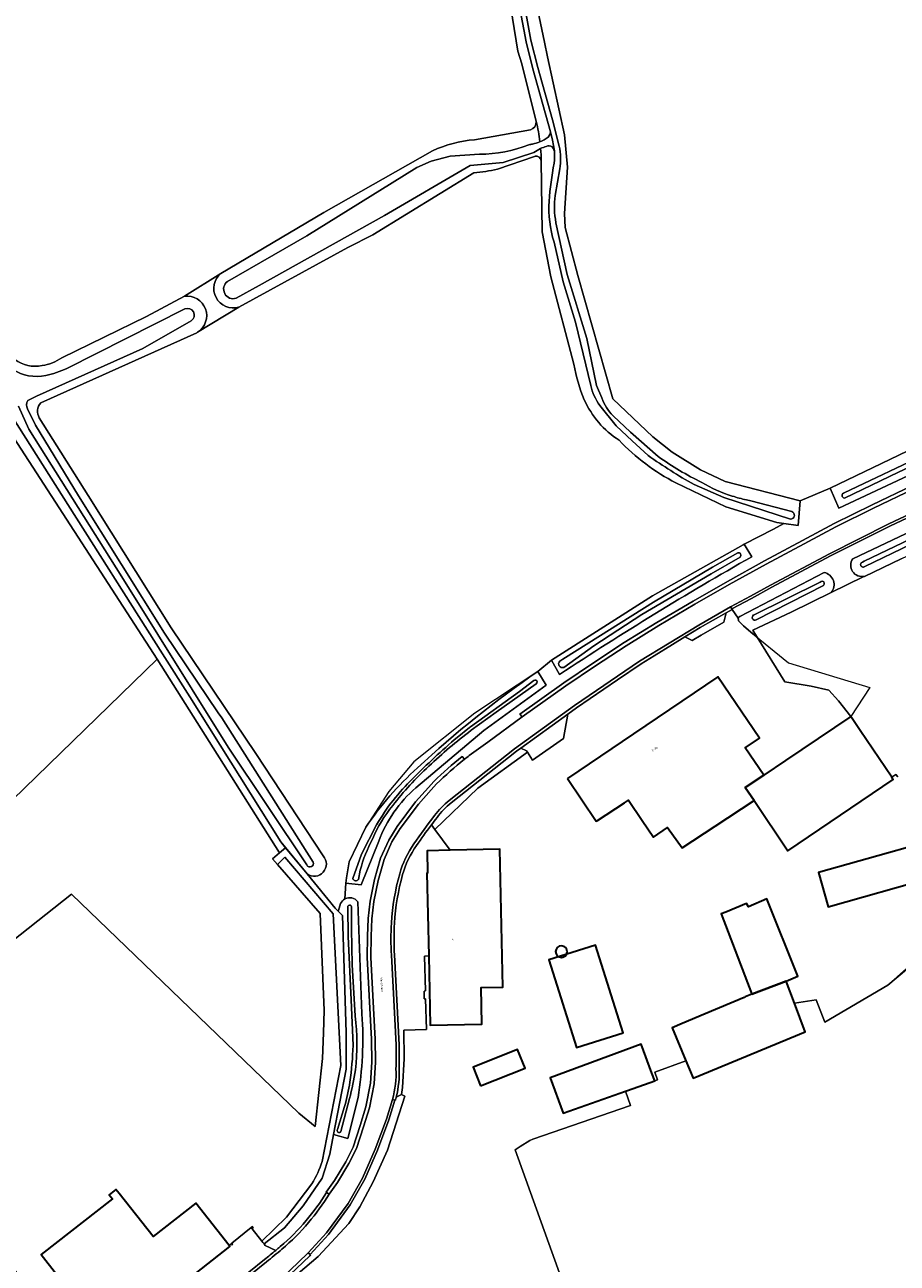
# Model space of a CAD drawing. Header units: metres. Extents: x 201541 to 204988, y 387833 to 394342.
# Tile 115 of 214: x 203410 to 203552, y 391023 to 391225. Entities that reach past the tile are written whole.
import ezdxf
from ezdxf.enums import TextEntityAlignment as Align

# ---------------------------------------------------------------- set-up
doc = ezdxf.new("R2010")
doc.units = ezdxf.units.M
doc.layers.get('Defpoints').update_dxf_attribs({"lineweight": 25})
for name, color, linetype, lineweight in [('B-WE-GR-BEPLANTING_CULTUUR_HEESTERS-GV', 90, 'Continuous', 18), ('B-WE-GR-BOUWLAND-GV', 80, 'Continuous', 13), ('B-WE-GR-GRAS-GV', 60, 'Continuous', 13), ('B-WE-IE-TERREINAFSCHEIDING_KUNSTMATIG_HEKWERK-G', 20, 'IE-TERREINAFSCHEIDING-KUNSTMATIG', 18), ('B-WE-IE-TERREINAFSCHEIDING_KUNSTMATIG_MUUR-G', 90, 'IE-TERREINAFSCHEIDING-KUNSTMATIG-DICHT', 18), ('B-WE-IE-TERREINAFSCHEIDING_KUNSTMATIG_MUUR-GV', 90, 'Continuous', 18), ('B-WE-OG-BEBOUWING-GV', 7, 'Continuous', 35), ('B-WE-OG-BEBOUWING-T18', 10, 'Continuous', 18), ('B-WE-OG-BEBOUWING_LOODS-GV', 7, 'Continuous', 35), ('B-WE-OG-BEBOUWING_SILO-GV', 7, 'Continuous', 35), ('B-WE-OG-TERREIN_ERF-GV', 7, 'Continuous', 18), ('B-WE-OG-WATER-GV', 130, 'Continuous', 18), ('B-WE-OG-WATER_SLOOT-GV', 120, 'Continuous', 18), ('B-WE-OG-WEG-GV', 7, 'Continuous', 18), ('B-WE-VH-ONVERHARD-GV', 252, 'Continuous', 18), ('B-WE-VH-VERHARDING_BETONSTRAATSTEEN-GV', 252, 'Continuous', 18), ('B-WE-VH-VERHARDING_GESLOTEN-GV', 252, 'Continuous', 18), ('B-WE-VH-VERHARDING_GRASBETONSTEEN-GV', 70, 'Continuous', 18), ('B-WE-VH-VERHARDING_OPEN-GV', 252, 'Continuous', 18), ('B-WE-VH-VERHARDING_PUIN-GV', 252, 'Continuous', 18)]:
    doc.layers.add(name, color=color, linetype=linetype, lineweight=lineweight)
doc.styles.add('NLCS-ISO-M200-T18', font='NLCS-ISO.ttf', dxfattribs={"height": 0.36})
doc.linetypes.add('IE-TERREINAFSCHEIDING-KUNSTMATIG', pattern='A,4,[82,NLCS.SHX,S=0.75,R=90,X=0,Y=0],4,-2', length=10)
doc.linetypes.add('IE-TERREINAFSCHEIDING-KUNSTMATIG-DICHT', pattern='A,8,-1,[82,NLCS.SHX,S=0.75,R=90,X=0,Y=0],-1', length=10)

msp = doc.modelspace()

# ---------------------------------------------------------------- linework, layer by layer
at = {"layer": 'B-WE-GR-BEPLANTING_CULTUUR_HEESTERS-GV'}
for points in [[(203460.798, 391080.178), (203460.322, 391080.71), (203455.726, 391086.281), (203452.198, 391090.556), (203451.211, 391089.734), (203450.074, 391088.733), (203450.851, 391087.838), (203452.061, 391089.01), (203459.997, 391079.744), (203461.22, 391054.967), (203458.175, 391039.299)], [(203456.496, 391035.639), (203452.323, 391030.184), (203448.317, 391026.249), (203448.48, 391026.039), (203448.667, 391025.799), (203452.007, 391028.401), (203455.088, 391032.03), (203458.151, 391036.55), (203459.406, 391040.473), (203460.021, 391043.672), (203462.079, 391054.366), (203462.079, 391060.361), (203461.498, 391079.511), (203460.798, 391080.178)]]:
    msp.add_lwpolyline(points, dxfattribs=at)
msp.add_lwpolyline([(203458.175, 391039.299, -0.058678), (203456.496, 391035.639)], format="xyb", dxfattribs=at)
at = {"layer": 'B-WE-GR-BOUWLAND-GV'}
for points in [[(203493.192, 391209.308), (203490.849, 391218.757), (203490.168, 391220.819), (203486.668, 391242.421), (203502.318, 391253.279), (203501.14, 391256.349), (203499.53, 391258.638), (203494.189, 391260.259), (203487.635, 391260.707), (203480.565, 391261.118), (203471.958, 391260.921), (203459.214, 391259.999), (203453.381, 391259.577), (203434.727, 391259.333), (203430.922, 391259.358), (203409.591, 391264.679), (203394.926, 391269.152), (203386.633, 391271.632), (203384.377, 391271.955)], [(203483.079, 391206.325), (203492.22, 391207.955)], [(203415.593, 391170.674), (203429.424, 391177.412), (203435.636, 391180.735), (203441.607, 391184.476), (203458.464, 391194.424), (203476.227, 391204.519)], [(203492.994, 391203.645), (203492.876, 391203.604), (203486.825, 391201.494)], [(203499.351, 391169.607), (203495.585, 391183.898), (203494.138, 391191.252), (203494.009, 391202.879)], [(203482.992, 391200.921), (203466.476, 391190.781), (203462.374, 391188.696), (203444.569, 391178.976), (203437.814, 391174.847), (203437.684, 391174.768), (203412.19, 391163.32)], [(203334.735, 391027.667), (203338.495, 391031.321), (203431.172, 391121.394), (203400.277, 391169.057), (203388.846, 391185.099), (203380.795, 391196.068), (203379.196, 391194.903), (203355.4, 391173.853), (203306.661, 391131.015)], [(203411.913, 391160.859), (203419.908, 391148.165), (203433.485, 391126.525), (203447.327, 391105.99), (203458.334, 391089.235)], [(203493.448, 391119.386), (203495.695, 391121.229), (203512.179, 391131.736), (203527.047, 391140.098), (203527.209, 391140.181), (203531.964, 391142.633), (203533.664, 391143.592), (203532.511, 391143.758), (203524.167, 391146.329), (203516.012, 391150.216)], [(203461.909, 391082.207), (203462.07, 391084.759), (203462.17, 391085.646), (203462.6, 391088.28), (203465.302, 391093.935)], [(203455.726, 391086.281), (203460.322, 391080.71), (203460.798, 391080.178), (203460.835, 391080.296), (203461.189, 391081.43)]]:
    msp.add_lwpolyline(points, dxfattribs=at)
for points in [[(203492.22, 391207.955, 0.3544016), (203493.192, 391209.308)], [(203476.227, 391204.519, -0.0855062), (203483.079, 391206.325)], [(203494.009, 391202.879, 0.402182), (203492.994, 391203.645)], [(203486.825, 391201.494, -0.0319605), (203482.992, 391200.921)], [(203407.917, 391170.37, 0.208781), (203412.365, 391169.388)], [(203412.365, 391169.388, 0.1189635), (203415.593, 391170.674)], [(203501.043, 391163.826, -0.0617119), (203499.351, 391169.607)], [(203506.718, 391157.196, -0.1455757), (203501.043, 391163.826)], [(203412.19, 391163.32, 0.3426394), (203411.913, 391160.859)], [(203516.012, 391150.216, -0.0815612), (203506.718, 391157.196)], [(203473.764, 391103.626, -0.0377184), (203493.448, 391119.386)], [(203465.302, 391093.935, -0.0605209), (203473.764, 391103.626)], [(203458.334, 391089.235, -0.9025947), (203455.726, 391086.281)], [(203461.189, 391081.43, -0.1661711), (203461.909, 391082.207)]]:
    msp.add_lwpolyline(points, format="xyb", dxfattribs=at)
at = {"layer": 'B-WE-GR-GRAS-GV'}
for points in [[(203546.213, 391249.035), (203530.633, 391252.307), (203524.787, 391253.313), (203506.462, 391252.791), (203505.547, 391252.127), (203501.285, 391248.173), (203490.548, 391241.244), (203494.513, 391222.294), (203495.011, 391219.877), (203497.8, 391207.136), (203498.278, 391201.818), (203497.779, 391194.244), (203497.938, 391191.996), (203499.998, 391184.131), (203505.697, 391163.965), (203512.259, 391157.725), (203515.421, 391155.232), (203520.036, 391152.361), (203524.082, 391150.437), (203536.344, 391147.288), (203541.264, 391149.375), (203560.853, 391158.779)], [(203552.878, 391137.826), (203546.847, 391134.937), (203546.668, 391134.851), (203541.432, 391132.283), (203534.862, 391129.061), (203528.612, 391126.14), (203528.681, 391126.03), (203529.328, 391124.985), (203533.86, 391117.67), (203538.154, 391116.966), (203541.041, 391116.323), (203542.624, 391114.579), (203544.602, 391112.035), (203546.157, 391109.735), (203551.308, 391102.118), (203551.969, 391102.565), (203552.289, 391102.173)], [(203409.172, 391019.98), (203397.75, 391033.519), (203389.3, 391044.371), (203390.644, 391062.002), (203417.166, 391083), (203454.383, 391047.152), (203457.028, 391044.975), (203458.235, 391056.114), (203458.4, 391060.334), (203458.513, 391063.974), (203457.828, 391079.798), (203450.851, 391087.838), (203450.074, 391088.733), (203451.211, 391089.734), (203431.172, 391121.394), (203338.495, 391031.321), (203332.998, 391024.449)], [(203561.851, 391077.473), (203550.68, 391068.108), (203540.371, 391062.076), (203538.968, 391065.723), (203535.392, 391065.181), (203537.16, 391060.48), (203518.83, 391052.9), (203517.663, 391055.713), (203512.564, 391053.852), (203512.997, 391052.636), (203512.56, 391052.46), (203508.096, 391050.883), (203507.77, 391050.768), (203508.588, 391048.454), (203492.629, 391042.901), (203492.158, 391042.684), (203490.579, 391041.719), (203489.715, 391041.191), (203512.467, 390977.947)]]:
    msp.add_lwpolyline(points, dxfattribs=at)
msp.add_lwpolyline([(203431.172, 391121.394), (203451.211, 391089.734), (203452.198, 391090.556), (203451.402, 391091.521), (203436.55, 391115.243), (203432.092, 391122.272), (203415.575, 391148.312), (203403.46, 391167.322), (203395.378, 391178.307), (203387.517, 391188.806), (203382.93, 391195.191), (203381.691, 391196.72), (203380.795, 391196.068), (203388.846, 391185.099), (203400.277, 391169.057)], close=True, dxfattribs=at)
at = {"layer": 'B-WE-IE-TERREINAFSCHEIDING_KUNSTMATIG_HEKWERK-G'}
for points in [[(203536.344, 391147.288), (203524.082, 391150.437), (203520.036, 391152.361), (203515.421, 391155.232), (203512.259, 391157.725), (203505.697, 391163.965), (203499.998, 391184.131), (203497.938, 391191.996), (203497.779, 391194.244), (203498.278, 391201.818), (203497.8, 391207.136), (203495.011, 391219.877)], [(203615.614, 391184.307), (203612.677, 391182.491), (203603.423, 391177.838), (203580.841, 391167.644), (203560.853, 391158.779), (203541.271, 391149.378), (203541.264, 391149.375)], [(203541.264, 391149.375), (203536.344, 391147.288)], [(203527.209, 391140.181), (203531.964, 391142.633)], [(203495.695, 391121.229), (203512.179, 391131.736), (203527.047, 391140.098), (203527.209, 391140.181)], [(203527.093, 391126.826), (203528.291, 391125.839)], [(203528.291, 391125.839), (203534.438, 391120.776), (203547.75, 391116.786)], [(203493.448, 391119.386), (203483.16, 391112.588), (203473.165, 391104.616), (203469.068, 391099.744), (203465.302, 391093.935), (203462.6, 391088.28), (203462.17, 391085.646)], [(203495.695, 391121.229), (203493.448, 391119.386)], [(203547.75, 391116.786), (203544.602, 391112.035)], [(203451.402, 391091.521), (203455.726, 391086.281)], [(203535.392, 391065.181), (203538.968, 391065.723), (203540.371, 391062.076), (203550.68, 391068.108), (203566.962, 391082.673), (203567.04, 391088.28)], [(203455.726, 391086.281), (203460.322, 391080.71), (203460.798, 391080.178)], [(203512.564, 391053.852), (203517.663, 391055.713)], [(203512.56, 391052.46), (203512.997, 391052.636)], [(203512.997, 391052.636), (203512.564, 391053.852)], [(203439.889, 391008.837), (203450.256, 391017.605), (203457.499, 391023.73), (203462.526, 391029.122), (203464.327, 391031.849), (203466.506, 391035.939), (203468.841, 391041.137), (203471.702, 391049.93)]]:
    msp.add_lwpolyline(points, dxfattribs=at)
at = {"layer": 'B-WE-IE-TERREINAFSCHEIDING_KUNSTMATIG_MUUR-G'}
for points in [[(203446.733, 391028.287), (203446.918, 391028.434), (203446.77, 391028.621), (203446.586, 391028.474)], [(203446.586, 391028.474), (203446.733, 391028.287)], [(203443.216, 391025.78), (203442.943, 391025.538)], [(203443.216, 391025.78), (203443.386, 391025.597), (203443.561, 391025.758), (203443.39, 391025.941)], [(203443.39, 391025.941), (203443.216, 391025.78)]]:
    msp.add_lwpolyline(points, dxfattribs=at)
at = {"layer": 'B-WE-IE-TERREINAFSCHEIDING_KUNSTMATIG_MUUR-GV'}
for points in [[(203446.586, 391028.474), (203446.733, 391028.287), (203446.918, 391028.434), (203446.77, 391028.621)], [(203443.216, 391025.78), (203443.386, 391025.597), (203443.561, 391025.758), (203443.39, 391025.941)]]:
    msp.add_lwpolyline(points, close=True, dxfattribs=at)
at = {"layer": 'B-WE-OG-BEBOUWING-GV'}
for points in [[(203498.273, 391101.891), (203502.997, 391094.904), (203503.203, 391095.039), (203507.607, 391097.918), (203508.262, 391098.346), (203510.503, 391095.031), (203512.351, 391092.299), (203514.663, 391093.862), (203517.031, 391090.555), (203522.451, 391094.113), (203528.795, 391098.278), (203527.363, 391100.397), (203530.398, 391102.431), (203527.373, 391106.903), (203529.693, 391108.472), (203522.889, 391118.535), (203509.075, 391109.196)], [(203528.795, 391098.278), (203534.346, 391090.068), (203551.558, 391101.75), (203551.308, 391102.118), (203546.157, 391109.735), (203544.602, 391112.035), (203533.956, 391104.837), (203530.398, 391102.431), (203527.363, 391100.397)], [(203566.843, 391088.225), (203567.04, 391088.28), (203566.934, 391088.625), (203565.35, 391093.8), (203539.32, 391086.5), (203540.9, 391080.93), (203557.87, 391085.701), (203559.368, 391086.123)], [(203475.595, 391072.884), (203475.839, 391061.564), (203484.264, 391061.736), (203484.161, 391067.706), (203487.704, 391067.794), (203487.243, 391090.332), (203479.101, 391090.147), (203475.327, 391090.076), (203475.399, 391086.416), (203475.304, 391086.397)], [(203507.418, 391060.311), (203502.88, 391074.66), (203495.252, 391072.248), (203499.79, 391057.899)], [(203517.663, 391055.713), (203518.83, 391052.9), (203537.16, 391060.48), (203535.392, 391065.181), (203534.052, 391068.744), (203528.43, 391066.63), (203527.351, 391066.175), (203527.17, 391066.099), (203520.8, 391063.413), (203517.051, 391061.832), (203515.41, 391061.14)], [(203484.063, 391051.647), (203491.351, 391054.532), (203490.14, 391057.589), (203482.853, 391054.705)], [(203507.77, 391050.768), (203508.096, 391050.883), (203512.56, 391052.46), (203512.102, 391053.708), (203510.35, 391058.48), (203495.45, 391052.94), (203497.56, 391047.16)], [(203442.943, 391025.538), (203437.515, 391032.469), (203430.532, 391026.987), (203424.98, 391034.028), (203424.459, 391034.688), (203423.889, 391034.238), (203423.351, 391033.815), (203423.869, 391033.153), (203412.239, 391024.046), (203421.128, 391012.695), (203423.348, 391009.86), (203431.247, 391016.048), (203443.085, 391025.357)]]:
    msp.add_lwpolyline(points, close=True, dxfattribs=at)
at = {"layer": 'B-WE-OG-BEBOUWING_LOODS-GV'}
msp.add_lwpolyline([(203528.43, 391066.63), (203534.052, 391068.744), (203535.98, 391069.55), (203530.91, 391082.2), (203527.92, 391080.92), (203527.56, 391081.45), (203524.18, 391080.054), (203523.42, 391079.74)], close=True, dxfattribs=at)
at = {"layer": 'B-WE-OG-BEBOUWING_SILO-GV'}
for points in [[(203497.288, 391074.528, 0.9994702), (203497.288, 391072.641)], [(203497.288, 391072.641, 1.0005301), (203497.288, 391074.528)]]:
    msp.add_lwpolyline(points, format="xyb", dxfattribs=at)
at = {"layer": 'B-WE-OG-TERREIN_ERF-GV'}
for points in [[(203526.21, 391128.097), (203525.223, 391129.541), (203524.257, 391128.99), (203523.836, 391127.442), (203520.156, 391125.336), (203518.686, 391124.471), (203517.494, 391125.029), (203515.466, 391123.793), (203512.454, 391121.957), (203510.315, 391120.654), (203506.485, 391118.04), (203499.751, 391113.443), (203498.356, 391112.434), (203497.66, 391108.43), (203492.566, 391104.872), (203491.735, 391106.185), (203483.632, 391100.315), (203476.575, 391093.563), (203479.101, 391090.147), (203487.243, 391090.332), (203487.704, 391067.794), (203484.161, 391067.706), (203484.264, 391061.736), (203475.839, 391061.564), (203475.595, 391072.884), (203474.911, 391072.86), (203475.047, 391067.155), (203474.841, 391067.135), (203474.877, 391065.841), (203475.059, 391065.851), (203475.22, 391060.873), (203471.536, 391060.724), (203471.59, 391056.048), (203471.3, 391051.382), (203471.152, 391050.235), (203471.702, 391049.93), (203468.841, 391041.137), (203466.506, 391035.939), (203464.327, 391031.849), (203462.526, 391029.122), (203457.499, 391023.73), (203450.256, 391017.605)], [(203552.289, 391102.173), (203551.969, 391102.565), (203551.308, 391102.118), (203551.558, 391101.75), (203534.346, 391090.068), (203528.795, 391098.278), (203522.451, 391094.113), (203517.031, 391090.555), (203514.663, 391093.862), (203512.351, 391092.299), (203510.503, 391095.031), (203508.262, 391098.346), (203507.607, 391097.918), (203503.203, 391095.039), (203502.997, 391094.904), (203498.273, 391101.891), (203509.075, 391109.196), (203522.889, 391118.535), (203529.693, 391108.472), (203527.373, 391106.903), (203530.398, 391102.431), (203533.956, 391104.837), (203544.602, 391112.035), (203542.624, 391114.579), (203541.041, 391116.323), (203538.154, 391116.966), (203533.86, 391117.67), (203529.328, 391124.985), (203528.291, 391125.839), (203527.093, 391126.826), (203526.266, 391127.644), (203526.232, 391127.701), (203526.21, 391128.097)], [(203557.87, 391085.701), (203540.9, 391080.93), (203539.32, 391086.5), (203565.35, 391093.8)], [(203458.175, 391039.299), (203461.22, 391054.967), (203459.997, 391079.744), (203452.061, 391089.01), (203450.851, 391087.838), (203457.828, 391079.798), (203458.513, 391063.974), (203458.4, 391060.334), (203458.235, 391056.114), (203457.028, 391044.975), (203454.383, 391047.152), (203417.166, 391083), (203390.644, 391062.002), (203389.3, 391044.371), (203397.75, 391033.519), (203409.172, 391019.98)], [(203512.467, 390977.947), (203489.715, 391041.191), (203490.579, 391041.719), (203492.158, 391042.684), (203492.629, 391042.901), (203508.588, 391048.454), (203507.77, 391050.768), (203497.56, 391047.16), (203495.45, 391052.94), (203510.35, 391058.48), (203512.102, 391053.708), (203512.56, 391052.46), (203512.997, 391052.636), (203512.564, 391053.852), (203517.663, 391055.713), (203515.41, 391061.14), (203517.051, 391061.832), (203520.8, 391063.413), (203527.17, 391066.099), (203527.351, 391066.175), (203528.43, 391066.63), (203523.42, 391079.74), (203524.18, 391080.054), (203527.56, 391081.45), (203527.92, 391080.92), (203530.91, 391082.2), (203535.98, 391069.55), (203534.052, 391068.744), (203535.392, 391065.181), (203538.968, 391065.723), (203540.371, 391062.076), (203550.68, 391068.108), (203561.851, 391077.473)], [(203421.128, 391012.695), (203412.239, 391024.046), (203423.869, 391033.153), (203423.351, 391033.815), (203423.889, 391034.238), (203424.459, 391034.688), (203424.98, 391034.028), (203430.532, 391026.987), (203437.515, 391032.469), (203442.943, 391025.538), (203443.216, 391025.78), (203443.39, 391025.941), (203446.586, 391028.474), (203446.77, 391028.621), (203446.918, 391028.434), (203446.733, 391028.287), (203448.317, 391026.249), (203452.323, 391030.184), (203456.496, 391035.639)]]:
    msp.add_lwpolyline(points, dxfattribs=at)
for points in [[(203507.418, 391060.311), (203499.79, 391057.899), (203495.252, 391072.248), (203502.88, 391074.66)], [(203490.14, 391057.589), (203491.351, 391054.532), (203484.063, 391051.647), (203482.853, 391054.705)]]:
    msp.add_lwpolyline(points, close=True, dxfattribs=at)
msp.add_lwpolyline([(203456.496, 391035.639, 0.058678), (203458.175, 391039.299)], format="xyb", dxfattribs=at)
at = {"layer": 'B-WE-OG-WATER-GV'}
for points in [[(203488.164, 391241.429), (203489.575, 391232.729), (203491.533, 391222.325), (203492.632, 391217.917), (203495.526, 391207.641), (203495.82, 391206.272), (203496.147, 391204.502)], [(203496.941, 391205.301), (203495.832, 391209.597), (203493.436, 391218.155), (203492.31, 391222.591), (203489.018, 391240.677)], [(203496.147, 391204.502), (203495.82, 391206.272), (203495.526, 391207.641)], [(203483.918, 391203.951), (203479.1, 391203.646), (203475.979, 391202.803), (203473.657, 391201.759), (203469.607, 391199.286), (203455.681, 391190.64), (203442.705, 391183.165)], [(203444.126, 391180.408), (203447.868, 391182.512), (203468.342, 391193.916), (203482.36, 391202.091), (203487.763, 391202.628), (203492.782, 391204.229)], [(203496.269, 391197.233), (203497.023, 391201.56)], [(203503.886, 391164.115), (203503.063, 391166.136), (203501.445, 391173.828), (203498.213, 391184.268), (203496.399, 391192.766)], [(203496.097, 391189.595), (203497.603, 391183.12), (203499.6, 391176.518), (203502.108, 391166.15)], [(203435.737, 391178.665), (203416.445, 391168.911)], [(203543.597, 391147.73), (203552.409, 391151.966), (203566.621, 391158.613), (203579.204, 391164.331), (203592.089, 391170.162), (203604.539, 391176.031), (203611.896, 391179.988)], [(203410.03, 391163.666), (203411.451, 391164.425), (203428.853, 391172.213), (203436.779, 391176.738)], [(203600.925, 391174.943), (203587.123, 391168.56), (203572.887, 391162.135), (203557.317, 391155.131), (203543.558, 391148.621)], [(203408.498, 391162.757), (203410.207, 391159.031), (203425.395, 391134.873), (203442.829, 391107.021), (203455.655, 391087.749)], [(203456.692, 391088.219), (203441.749, 391111.797), (203441.17, 391112.653), (203432.365, 391125.652), (203418.317, 391148.104), (203411.324, 391159.662), (203409.999, 391162.341)], [(203503.556, 391162.898), (203506.271, 391159.568), (203508.88, 391157.122), (203511.49, 391154.682)], [(203599.393, 391163.117), (203598.311, 391162.431), (203585.124, 391155.711), (203568.147, 391147.626), (203546.813, 391137.414), (203546.557, 391137.241)], [(203513.14, 391154.54), (203508.581, 391158.539), (203505.736, 391161.179)], [(203546.919, 391136.577), (203554.372, 391140.162), (203599.137, 391161.516)], [(203518.987, 391149.936), (203523.879, 391147.819), (203534.786, 391144.304)], [(203534.956, 391145.527), (203528.264, 391147.314), (203527.556, 391147.442)], [(203526.15, 391138.803), (203521.988, 391136.455), (203512.363, 391130.722), (203497.974, 391121.678), (203497.549, 391121.405), (203497.039, 391121.065)], [(203497.682, 391120.062), (203502.608, 391123.592), (203510.433, 391128.718), (203521.764, 391135.344), (203526.51, 391138.102)], [(203539.63, 391133.991), (203528.732, 391128.609), (203528.718, 391128.627)], [(203529.171, 391127.83), (203540.153, 391133.47)], [(203492.774, 391117.905), (203490.467, 391116.113), (203482.42, 391110.327), (203482.283, 391110.206), (203480.241, 391108.616)], [(203482.544, 391109.772), (203486.636, 391112.733), (203493.187, 391117.393)], [(203467.065, 391094.322), (203464.627, 391089.534), (203463.211, 391085.535)], [(203464.101, 391085.404), (203464.401, 391086.918)], [(203462.388, 391080.825), (203462.412, 391076.059), (203462.904, 391065.718), (203463.218, 391058.238)], [(203463.589, 391063.063), (203463.1, 391071.439), (203462.964, 391077.33), (203462.958, 391080.888)], [(203461.234, 391044.183), (203462.635, 391049.548)], [(203461.844, 391048.274), (203460.678, 391044.503), (203460.65, 391044.419)]]:
    msp.add_lwpolyline(points, dxfattribs=at)
for points in [[(203495.114, 391206.73, -0.0509788), (203493.777, 391206.007)], [(203495.526, 391207.641, -0.149078), (203495.114, 391206.73)], [(203491.992, 391205.516, -0.089636), (203483.918, 391203.951)], [(203492.572, 391205.624, -0.0206169), (203491.992, 391205.516)], [(203493.777, 391206.007, -0.0425129), (203492.572, 391205.624)], [(203492.782, 391204.229, -0.0406133), (203493.897, 391204.875)], [(203493.897, 391204.875, -0.0306301), (203494.803, 391205.238)], [(203494.803, 391205.238, -0.2357176), (203495.785, 391205.146)], [(203495.785, 391205.146, -0.0699083), (203496.147, 391204.502)], [(203496.147, 391204.502, -0.06484), (203496.108, 391202.48)], [(203497.023, 391201.56, 0.088733), (203496.941, 391205.301)], [(203496.108, 391202.48, 0.0302525), (203495.277, 391196.286)], [(203495.277, 391196.286, 0.0891463), (203496.097, 391189.595)], [(203496.399, 391192.766, -0.0761471), (203496.269, 391197.233)], [(203442.705, 391183.165, 0.8555125), (203444.126, 391180.408)], [(203436.779, 391176.738, 0.9144228), (203435.737, 391178.665)], [(203412.974, 391167.77, -0.1925316), (203407.565, 391168.761)], [(203416.445, 391168.911, -0.039816), (203412.974, 391167.77)], [(203502.108, 391166.15, 0.1020547), (203503.556, 391162.898)], [(203505.736, 391161.179, -0.0971987), (203503.886, 391164.115)], [(203409.999, 391162.341, -0.2754799), (203410.03, 391163.666)], [(203511.49, 391154.682, 0.0228988), (203518.987, 391149.936)], [(203520.289, 391150.305, -0.0479671), (203513.14, 391154.54)], [(203525.241, 391148.066, -0.0716175), (203520.289, 391150.305)], [(203527.556, 391147.442, -0.0274015), (203525.241, 391148.066)], [(203543.558, 391148.621, 0.8763933), (203543.597, 391147.73)], [(203534.786, 391144.304, 0.8520211), (203534.956, 391145.527)], [(203526.51, 391138.102, 0.7916574), (203526.15, 391138.803)], [(203546.557, 391137.241, 1.3856208), (203546.919, 391136.577)], [(203540.153, 391133.47, 1.1341128), (203539.63, 391133.991)], [(203528.718, 391128.627, 0.9442591), (203529.171, 391127.83)], [(203497.039, 391121.065, 0.8384186), (203497.682, 391120.062)], [(203493.187, 391117.393, 1.0975713), (203492.774, 391117.905)], [(203475.623, 391103.916, -0.0263944), (203482.544, 391109.772)], [(203480.241, 391108.616, 0.0180176), (203472.988, 391101.899)], [(203469.705, 391097.461, -0.0400468), (203475.623, 391103.916)], [(203472.988, 391101.899, 0.0668281), (203467.065, 391094.322)], [(203466.417, 391091.985, -0.0762), (203469.705, 391097.461)], [(203464.401, 391086.918, -0.0630626), (203466.417, 391091.985)], [(203455.655, 391087.749, 0.9793746), (203456.692, 391088.219)], [(203463.211, 391085.535, 0.6488169), (203464.101, 391085.404)], [(203462.958, 391080.888, 1.2153023), (203462.388, 391080.825)], [(203463.606, 391054.26, 0.0560024), (203463.589, 391063.063)], [(203463.218, 391058.238, -0.0290478), (203462.71, 391052.253)], [(203462.635, 391049.548, 0.0262988), (203463.606, 391054.26)], [(203462.71, 391052.253, -0.0269496), (203461.844, 391048.274)], [(203460.65, 391044.419, 0.9374947), (203461.234, 391044.183)]]:
    msp.add_lwpolyline(points, format="xyb", dxfattribs=at)
at = {"layer": 'B-WE-OG-WATER_SLOOT-GV'}
for points in [[(203475.057, 391261.845), (203461.714, 391261.062), (203460.352, 391260.982), (203459.213, 391260.918), (203459.214, 391259.999), (203471.958, 391260.921), (203480.565, 391261.118), (203487.635, 391260.707), (203494.189, 391260.259), (203499.53, 391258.638), (203501.14, 391256.349), (203502.318, 391253.279), (203486.668, 391242.421), (203490.168, 391220.819), (203490.849, 391218.757), (203493.192, 391209.308)], [(203516.012, 391150.216), (203524.167, 391146.329), (203532.511, 391143.758), (203533.664, 391143.592), (203536.037, 391143.249), (203536.344, 391147.288), (203524.082, 391150.437), (203520.036, 391152.361), (203515.421, 391155.232), (203512.259, 391157.725), (203505.697, 391163.965), (203499.998, 391184.131), (203497.938, 391191.996), (203497.779, 391194.244), (203498.278, 391201.818), (203497.8, 391207.136), (203495.011, 391219.877), (203494.513, 391222.294), (203490.548, 391241.244), (203501.285, 391248.173), (203505.547, 391252.127), (203505.643, 391253.512)], [(203342.677, 391244.874), (203381.691, 391196.72), (203382.93, 391195.191), (203387.517, 391188.806), (203395.378, 391178.307), (203403.46, 391167.322), (203415.575, 391148.312), (203432.092, 391122.272), (203436.55, 391115.243), (203451.402, 391091.521), (203452.198, 391090.556), (203455.726, 391086.281)], [(203495.526, 391207.641), (203492.632, 391217.917), (203491.533, 391222.325), (203489.575, 391232.729), (203488.164, 391241.429)], [(203489.018, 391240.677), (203492.31, 391222.591), (203493.436, 391218.155), (203495.832, 391209.597), (203496.941, 391205.301)], [(203492.22, 391207.955), (203483.079, 391206.325)], [(203476.227, 391204.519), (203458.464, 391194.424), (203441.607, 391184.476)], [(203629.374, 391190.198), (203648.698, 391203.301), (203647.056, 391205.864), (203644.658, 391204.377), (203627.576, 391192.633), (203619.687, 391186.825), (203615.99, 391184.54), (203615.614, 391184.307), (203612.677, 391182.491), (203603.423, 391177.838), (203580.841, 391167.644), (203560.853, 391158.779), (203541.264, 391149.375), (203542.651, 391146.093), (203588.13, 391167.404), (203606.814, 391176.445)], [(203442.705, 391183.165), (203455.681, 391190.64), (203469.607, 391199.286), (203473.657, 391201.759), (203475.979, 391202.803), (203479.1, 391203.646), (203483.918, 391203.951)], [(203492.782, 391204.229), (203487.763, 391202.628), (203482.36, 391202.091), (203468.342, 391193.916), (203447.868, 391182.512), (203444.126, 391180.408)], [(203486.825, 391201.494), (203492.876, 391203.604), (203492.994, 391203.645)], [(203494.009, 391202.879), (203494.138, 391191.252), (203495.585, 391183.898), (203499.351, 391169.607)], [(203444.569, 391178.976), (203462.374, 391188.696), (203466.476, 391190.781), (203482.992, 391200.921)], [(203497.023, 391201.56), (203496.269, 391197.233)], [(203496.399, 391192.766), (203498.213, 391184.268), (203501.445, 391173.828), (203503.063, 391166.136), (203503.886, 391164.115)], [(203502.108, 391166.15), (203499.6, 391176.518), (203497.603, 391183.12), (203496.097, 391189.595)], [(203435.636, 391180.735), (203429.424, 391177.412), (203415.593, 391170.674)], [(203416.445, 391168.911), (203435.737, 391178.665)], [(203611.896, 391179.988), (203604.539, 391176.031), (203592.089, 391170.162), (203579.204, 391164.331), (203566.621, 391158.613), (203552.409, 391151.966), (203543.597, 391147.73)], [(203436.779, 391176.738), (203428.853, 391172.213), (203411.451, 391164.425), (203410.03, 391163.666)], [(203412.19, 391163.32), (203437.684, 391174.768), (203437.814, 391174.847)], [(203543.558, 391148.621), (203557.317, 391155.131), (203572.887, 391162.135), (203587.123, 391168.56), (203600.925, 391174.943)], [(203455.655, 391087.749), (203442.829, 391107.021), (203425.395, 391134.873), (203410.207, 391159.031), (203408.498, 391162.757)], [(203409.999, 391162.341), (203411.324, 391159.662), (203418.317, 391148.104), (203432.365, 391125.652), (203441.17, 391112.653), (203441.749, 391111.797), (203456.692, 391088.219)], [(203511.49, 391154.682), (203508.88, 391157.122), (203506.271, 391159.568), (203503.556, 391162.898)], [(203598.633, 391163.76), (203593.535, 391160.844), (203544.953, 391137.812)], [(203546.813, 391137.414), (203568.147, 391147.626), (203585.124, 391155.711), (203598.311, 391162.431), (203599.393, 391163.117)], [(203458.334, 391089.235), (203447.327, 391105.99), (203433.485, 391126.525), (203419.908, 391148.165), (203411.913, 391160.859)], [(203505.736, 391161.179), (203508.581, 391158.539), (203513.14, 391154.54)], [(203546.847, 391134.937), (203552.878, 391137.826), (203594.037, 391157.278), (203602.039, 391161.058)], [(203599.137, 391161.516), (203554.372, 391140.162), (203546.919, 391136.577)], [(203534.786, 391144.304), (203523.879, 391147.819), (203518.987, 391149.936)], [(203527.556, 391147.442), (203528.264, 391147.314), (203534.956, 391145.527)], [(203527.209, 391140.181), (203527.047, 391140.098), (203512.179, 391131.736), (203495.695, 391121.229), (203496.985, 391118.906)], [(203528.447, 391138.157), (203527.209, 391140.181)], [(203497.039, 391121.065), (203497.549, 391121.405), (203497.974, 391121.678), (203512.363, 391130.722), (203521.988, 391136.455), (203526.15, 391138.803)], [(203526.51, 391138.102), (203521.764, 391135.344), (203510.433, 391128.718), (203502.608, 391123.592), (203497.682, 391120.062)], [(203540.269, 391135.573), (203526.491, 391128.378)], [(203546.557, 391137.241), (203546.813, 391137.414)], [(203528.718, 391128.627), (203528.732, 391128.609), (203539.63, 391133.991)], [(203540.153, 391133.47), (203529.171, 391127.83)], [(203526.21, 391128.097), (203526.232, 391127.701), (203526.266, 391127.644), (203527.093, 391126.826), (203528.291, 391125.839), (203529.328, 391124.985), (203528.681, 391126.03), (203528.612, 391126.14), (203534.862, 391129.061), (203541.432, 391132.283)], [(203473.491, 391100.378), (203484.637, 391109.727), (203494.787, 391117.128), (203493.448, 391119.386)], [(203480.241, 391108.616), (203482.283, 391110.206), (203482.42, 391110.327), (203490.467, 391116.113), (203492.774, 391117.905)], [(203493.187, 391117.393), (203486.636, 391112.733), (203482.544, 391109.772)], [(203465.302, 391093.935), (203462.6, 391088.28), (203462.17, 391085.646), (203462.07, 391084.759), (203464.529, 391084.51), (203467.431, 391091.635)], [(203463.211, 391085.535), (203464.627, 391089.534), (203467.065, 391094.322)], [(203464.401, 391086.918), (203464.101, 391085.404)], [(203461.189, 391081.43), (203460.835, 391080.296), (203460.798, 391080.178), (203461.498, 391079.511), (203462.079, 391060.361), (203462.079, 391054.366), (203460.021, 391043.672), (203462.389, 391043.019), (203464.051, 391049.711)], [(203463.218, 391058.238), (203462.904, 391065.718), (203462.412, 391076.059), (203462.388, 391080.825)], [(203462.958, 391080.888), (203462.964, 391077.33), (203463.1, 391071.439), (203463.589, 391063.063)], [(203464.687, 391063.413), (203463.998, 391081.742)], [(203462.635, 391049.548), (203461.234, 391044.183)], [(203460.65, 391044.419), (203460.678, 391044.503), (203461.844, 391048.274)]]:
    msp.add_lwpolyline(points, dxfattribs=at)
for points in [[(203493.192, 391209.308, -0.3544016), (203492.22, 391207.955)], [(203493.192, 391209.308, -0.0263339), (203493.777, 391206.007)], [(203493.777, 391206.007, 0.0263339), (203493.192, 391209.308)], [(203483.079, 391206.325, 0.0855062), (203476.227, 391204.519)], [(203493.777, 391206.007, 0.0509788), (203495.114, 391206.73)], [(203495.114, 391206.73, 0.149078), (203495.526, 391207.641)], [(203483.918, 391203.951, 0.089636), (203491.992, 391205.516)], [(203491.992, 391205.516, 0.0206169), (203492.572, 391205.624)], [(203492.572, 391205.624, 0.0425129), (203493.777, 391206.007)], [(203493.897, 391204.875, 0.0406133), (203492.782, 391204.229)], [(203494.803, 391205.238, 0.0306301), (203493.897, 391204.875)], [(203494.009, 391202.879, 0.015095), (203493.897, 391204.875)], [(203493.897, 391204.875, -0.015095), (203494.009, 391202.879)], [(203495.785, 391205.146, 0.2357176), (203494.803, 391205.238)], [(203496.147, 391204.502, 0.0699083), (203495.785, 391205.146)], [(203496.108, 391202.48, 0.06484), (203496.147, 391204.502)], [(203496.941, 391205.301, -0.088733), (203497.023, 391201.56)], [(203492.994, 391203.645, -0.402182), (203494.009, 391202.879)], [(203495.277, 391196.286, -0.0302525), (203496.108, 391202.48)], [(203482.992, 391200.921, 0.0319605), (203486.825, 391201.494)], [(203496.097, 391189.595, -0.0891463), (203495.277, 391196.286)], [(203496.269, 391197.233, 0.0761471), (203496.399, 391192.766)], [(203441.607, 391184.476, 0.8223866), (203444.569, 391178.976)], [(203444.126, 391180.408, -0.8555125), (203442.705, 391183.165)], [(203437.814, 391174.847, 0.80264), (203435.636, 391180.735)], [(203435.737, 391178.665, -0.9144228), (203436.779, 391176.738)], [(203412.365, 391169.388, -0.208781), (203407.917, 391170.37)], [(203415.593, 391170.674, -0.1189635), (203412.365, 391169.388)], [(203407.565, 391168.761, 0.1925316), (203412.974, 391167.77)], [(203412.974, 391167.77, 0.039816), (203416.445, 391168.911)], [(203499.351, 391169.607, 0.0617119), (203501.043, 391163.826)], [(203503.556, 391162.898, -0.1020547), (203502.108, 391166.15)], [(203501.043, 391163.826, 0.1455757), (203506.718, 391157.196)], [(203503.886, 391164.115, 0.0971987), (203505.736, 391161.179)], [(203410.03, 391163.666, 0.2754799), (203409.999, 391162.341)], [(203411.913, 391160.859, -0.3426394), (203412.19, 391163.32)], [(203506.718, 391157.196, 0.0815612), (203516.012, 391150.216)], [(203518.987, 391149.936, -0.0228988), (203511.49, 391154.682)], [(203513.14, 391154.54, 0.0479671), (203520.289, 391150.305)], [(203520.289, 391150.305, 0.0716175), (203525.241, 391148.066)], [(203525.241, 391148.066, 0.0274015), (203527.556, 391147.442)], [(203543.597, 391147.73, -0.8763933), (203543.558, 391148.621)], [(203534.956, 391145.527, -0.8520211), (203534.786, 391144.304)], [(203496.985, 391118.906, -0.0168184), (203528.447, 391138.157)], [(203526.15, 391138.803, -0.7916574), (203526.51, 391138.102)], [(203544.953, 391137.812, 0.6776707), (203546.847, 391134.937)], [(203541.432, 391132.283, 0.5642047), (203540.269, 391135.573)], [(203546.919, 391136.577, -1.3856208), (203546.557, 391137.241)], [(203539.63, 391133.991, -1.1341128), (203540.153, 391133.47)], [(203526.491, 391128.378, 0.2135257), (203526.21, 391128.097)], [(203529.171, 391127.83, -0.9442591), (203528.718, 391128.627)], [(203493.448, 391119.386, 0.0377184), (203473.764, 391103.626)], [(203497.682, 391120.062, -0.8384186), (203497.039, 391121.065)], [(203492.774, 391117.905, -1.0975713), (203493.187, 391117.393)], [(203482.544, 391109.772, 0.0263944), (203475.623, 391103.916)], [(203472.988, 391101.899, -0.0180176), (203480.241, 391108.616)], [(203473.764, 391103.626, 0.0605209), (203465.302, 391093.935)], [(203475.623, 391103.916, 0.0400468), (203469.705, 391097.461)], [(203467.065, 391094.322, -0.0668281), (203472.988, 391101.899)], [(203467.431, 391091.635, -0.123645), (203473.491, 391100.378)], [(203469.705, 391097.461, 0.0762), (203466.417, 391091.985)], [(203466.417, 391091.985, 0.0630626), (203464.401, 391086.918)], [(203455.726, 391086.281, 0.9025947), (203458.334, 391089.235)], [(203456.692, 391088.219, -0.9793746), (203455.655, 391087.749)], [(203464.101, 391085.404, -0.6488169), (203463.211, 391085.535)], [(203461.909, 391082.207, 0.1661711), (203461.189, 391081.43)], [(203463.998, 391081.742, 0.3721561), (203461.909, 391082.207)], [(203462.388, 391080.825, -1.2153023), (203462.958, 391080.888)], [(203463.589, 391063.063, -0.0560024), (203463.606, 391054.26)], [(203464.051, 391049.711, 0.055191), (203464.687, 391063.413)], [(203462.71, 391052.253, 0.0290478), (203463.218, 391058.238)], [(203463.606, 391054.26, -0.0262988), (203462.635, 391049.548)], [(203461.844, 391048.274, 0.0269496), (203462.71, 391052.253)], [(203461.234, 391044.183, -0.9374947), (203460.65, 391044.419)]]:
    msp.add_lwpolyline(points, format="xyb", dxfattribs=at)
at = {"layer": 'B-WE-OG-WEG-GV'}
for points in [[(203681.895, 391222.398), (203680.596, 391221.328), (203680.858, 391221.026), (203678.002, 391218.546), (203661.209, 391205.556), (203650.037, 391197.115), (203645.639, 391193.994), (203641.383, 391190.921), (203637.96, 391188.576), (203632.852, 391185.044), (203627.683, 391181.527), (203623.426, 391178.814), (203620.54, 391177.143), (203612.533, 391172.344), (203604.502, 391168.314), (203596.377, 391164.518), (203574.74, 391154.304), (203551.02, 391143.145), (203541.301, 391138.276), (203531.706, 391133.162), (203528.391, 391131.331), (203525.173, 391129.628)], [(203606.814, 391176.445), (203588.13, 391167.404), (203542.651, 391146.093), (203541.264, 391149.375), (203536.344, 391147.288), (203536.037, 391143.249), (203533.664, 391143.592), (203531.964, 391142.633), (203527.209, 391140.181), (203528.447, 391138.157)], [(203544.953, 391137.812), (203593.535, 391160.844), (203598.633, 391163.76)], [(203482.231, 391105.639), (203485.27, 391107.844), (203490.86, 391111.946), (203490.513, 391112.435), (203497.669, 391117.509), (203502.548, 391120.818), (203507.571, 391124.111), (203512.899, 391127.394), (203518.82, 391130.906), (203524.447, 391134.112), (203530.509, 391137.461), (203536.72, 391140.8), (203541.912, 391143.559), (203548.092, 391146.654), (203554.694, 391149.815)], [(203526.491, 391128.378), (203540.269, 391135.573)], [(203541.432, 391132.283), (203546.668, 391134.851), (203546.847, 391134.937)], [(203525.173, 391129.628), (203525.223, 391129.541), (203526.21, 391128.097)], [(203493.448, 391119.386), (203494.787, 391117.128), (203484.637, 391109.727), (203473.491, 391100.378)], [(203496.985, 391118.906), (203495.695, 391121.229), (203493.448, 391119.386)], [(203476.575, 391093.563), (203483.632, 391100.315), (203491.735, 391106.185), (203491.579, 391106.431), (203490.642, 391106.853), (203489.942, 391106.346), (203479.254, 391097.916)], [(203481.09, 391105.506), (203481.464, 391105.037)], [(203458.895, 391034.201), (203458.808, 391034.255), (203460.205, 391036.183), (203462.019, 391039.237), (203463.219, 391041.619), (203464.389, 391045.146), (203465.337, 391048.199), (203466.056, 391052.061), (203466.316, 391055.518), (203466.269, 391059.276), (203465.98, 391064.325), (203465.558, 391072.62), (203465.567, 391076.135), (203465.692, 391079.016), (203466.006, 391081.857), (203466.734, 391085.353), (203467.74, 391088.876), (203469.06, 391091.833), (203470.452, 391094.061), (203473.454, 391098.093), (203475.564, 391100.411), (203476.432, 391101.411)], [(203476.031, 391094.299), (203476.575, 391093.563)], [(203467.431, 391091.635), (203464.529, 391084.51), (203462.07, 391084.759), (203461.909, 391082.207)], [(203463.998, 391081.742), (203464.687, 391063.413)], [(203470.156, 391049.277), (203470.06, 391049.304), (203469.051, 391046.085), (203467.24, 391041.124), (203465.141, 391036.361), (203462.736, 391032.207), (203459.202, 391027.35), (203456.206, 391024.071), (203456.279, 391024.004), (203456.144, 391023.855), (203451.867, 391019.758), (203434.92, 391006.506), (203434.441, 391006.136), (203434.308, 391004.764), (203439.889, 391008.837), (203450.256, 391017.605), (203457.499, 391023.73), (203462.526, 391029.122), (203464.327, 391031.849), (203466.506, 391035.939), (203468.841, 391041.137), (203471.702, 391049.93), (203471.152, 391050.235), (203470.295, 391049.815)], [(203464.051, 391049.711), (203462.389, 391043.019), (203460.021, 391043.672), (203459.406, 391040.473), (203458.151, 391036.55), (203455.088, 391032.03), (203452.007, 391028.401), (203448.667, 391025.799), (203448.853, 391025.56), (203450.579, 391024.74)], [(203451.271, 391025.32), (203451.321, 391025.362)]]:
    msp.add_lwpolyline(points, dxfattribs=at)
for points in [[(203528.447, 391138.157, 0.0168184), (203496.985, 391118.906)], [(203546.847, 391134.937, -0.6776707), (203544.953, 391137.812)], [(203540.269, 391135.573, -0.5642047), (203541.432, 391132.283)], [(203526.21, 391128.097, -0.2135257), (203526.491, 391128.378)], [(203476.432, 391101.411, -0.0243294), (203481.09, 391105.506)], [(203481.464, 391105.037, -0.0051268), (203482.231, 391105.639)], [(203473.491, 391100.378, 0.123645), (203467.431, 391091.635)], [(203479.254, 391097.916, 0.0542555), (203476.955, 391095.516)], [(203476.955, 391095.516, 0.0032721), (203476.031, 391094.299)], [(203461.909, 391082.207, -0.3721561), (203463.998, 391081.742)], [(203464.687, 391063.413, -0.055191), (203464.051, 391049.711)], [(203470.295, 391049.815, -0.0087122), (203470.156, 391049.277)], [(203455.55, 391029.602, 0.0362642), (203458.895, 391034.201)], [(203451.321, 391025.362, 0.0416815), (203455.55, 391029.602)], [(203450.579, 391024.74, 0.0031205), (203451.271, 391025.32)]]:
    msp.add_lwpolyline(points, format="xyb", dxfattribs=at)
at = {"layer": 'B-WE-VH-ONVERHARD-GV'}
for points in [[(203441.607, 391184.476), (203435.636, 391180.735)], [(203437.814, 391174.847), (203444.569, 391178.976)]]:
    msp.add_lwpolyline(points, dxfattribs=at)
for points in [[(203444.569, 391178.976, -0.8223866), (203441.607, 391184.476)], [(203435.636, 391180.735, -0.80264), (203437.814, 391174.847)]]:
    msp.add_lwpolyline(points, format="xyb", dxfattribs=at)
at = {"layer": 'B-WE-VH-VERHARDING_BETONSTRAATSTEEN-GV'}
for points in [[(203479.254, 391097.916), (203489.942, 391106.346), (203490.642, 391106.853), (203498.356, 391112.434), (203499.751, 391113.443), (203506.485, 391118.04), (203510.315, 391120.654), (203512.454, 391121.957), (203515.466, 391123.793), (203517.494, 391125.029), (203519.999, 391126.555), (203524.257, 391128.99), (203525.223, 391129.541), (203525.173, 391129.628), (203524.975, 391129.976), (203519.745, 391126.986), (203510.044, 391121.074), (203499.463, 391113.852), (203489.64, 391106.745), (203478.939, 391098.304)], [(203469.493, 391073.012), (203470.286, 391058.341)], [(203470.786, 391058.339), (203469.992, 391073.039)], [(203469.674, 391049.411), (203470.06, 391049.304), (203470.156, 391049.277)], [(203459.319, 391033.937), (203458.895, 391034.201)], [(203451.321, 391025.362), (203451.271, 391025.32)], [(203448.753, 391023.247), (203443.617, 391019.132), (203437.159, 391014.065), (203428.544, 391007.198), (203426.605, 391005.676), (203422.607, 391002.538), (203420.169, 391000.624), (203420.382, 391000.352), (203420.477, 391000.231), (203428.854, 391006.806), (203437.469, 391013.673), (203443.928, 391018.74), (203449.065, 391022.857)]]:
    msp.add_lwpolyline(points, dxfattribs=at)
for points in [[(203478.939, 391098.304, 0.0544992), (203476.559, 391095.821)], [(203476.955, 391095.516, -0.0542555), (203479.254, 391097.916)], [(203476.559, 391095.821, 0.0113788), (203473.168, 391091.201)], [(203476.031, 391094.299, -0.0032721), (203476.955, 391095.516)], [(203473.577, 391090.914, -0.0080894), (203476.031, 391094.299)], [(203473.168, 391091.201, 0.084431), (203470.853, 391086.312)], [(203471.335, 391086.177, -0.0844157), (203473.577, 391090.914)], [(203470.853, 391086.312, 0.0538603), (203469.505, 391078.256)], [(203470.004, 391078.227, -0.0539249), (203471.335, 391086.177)], [(203469.505, 391078.256, 0.0282226), (203469.493, 391073.012)], [(203469.992, 391073.039, -0.0281417), (203470.004, 391078.227)], [(203470.286, 391058.341, -0.0130882), (203470.249, 391054.444)], [(203470.753, 391054.614, 0.0093976), (203470.786, 391058.339)], [(203470.295, 391049.815, 0.0704066), (203470.753, 391054.614)], [(203470.249, 391054.444, -0.0784792), (203469.674, 391049.411)], [(203470.156, 391049.277, 0.0087122), (203470.295, 391049.815)], [(203458.895, 391034.201, -0.0362642), (203455.55, 391029.602)], [(203455.932, 391029.28, 0.0362984), (203459.319, 391033.937)], [(203455.55, 391029.602, -0.0416815), (203451.321, 391025.362)], [(203451.593, 391024.938, 0.0420459), (203455.932, 391029.28)], [(203450.579, 391024.74, -0.0048484), (203448.753, 391023.247)], [(203449.065, 391022.857, 0.0067258), (203451.593, 391024.938)], [(203451.271, 391025.32, -0.0031205), (203450.579, 391024.74)]]:
    msp.add_lwpolyline(points, format="xyb", dxfattribs=at)
at = {"layer": 'B-WE-VH-VERHARDING_GESLOTEN-GV'}
for points in [[(203450.579, 391024.74), (203448.853, 391025.56), (203448.667, 391025.799), (203448.48, 391026.039), (203448.317, 391026.249), (203446.733, 391028.287), (203446.586, 391028.474), (203443.39, 391025.941)], [(203443.39, 391025.941), (203443.561, 391025.758), (203443.386, 391025.597), (203443.216, 391025.78), (203442.943, 391025.538), (203443.085, 391025.357), (203431.247, 391016.048), (203423.348, 391009.86), (203424.669, 391008.163), (203426.605, 391005.676), (203428.544, 391007.198), (203437.159, 391014.065), (203443.617, 391019.132), (203448.753, 391023.247)]]:
    msp.add_lwpolyline(points, dxfattribs=at)
msp.add_lwpolyline([(203448.753, 391023.247, 0.0048484), (203450.579, 391024.74)], format="xyb", dxfattribs=at)
at = {"layer": 'B-WE-VH-VERHARDING_GRASBETONSTEEN-GV'}
for points in [[(203574.569, 391154.666), (203550.845, 391143.505), (203541.117, 391138.631), (203531.515, 391133.514), (203528.201, 391131.683), (203524.975, 391129.976), (203525.173, 391129.628), (203528.391, 391131.331), (203531.706, 391133.162), (203541.301, 391138.276), (203551.02, 391143.145), (203574.74, 391154.304)], [(203554.694, 391149.815), (203548.092, 391146.654), (203541.912, 391143.559), (203536.72, 391140.8), (203530.509, 391137.461), (203524.447, 391134.112), (203518.82, 391130.906), (203512.899, 391127.394), (203507.571, 391124.111), (203502.548, 391120.818), (203497.669, 391117.509), (203490.513, 391112.435), (203490.86, 391111.946), (203498.011, 391117.016), (203502.881, 391120.319), (203507.893, 391123.605), (203513.209, 391126.881), (203519.122, 391130.387), (203524.741, 391133.589), (203530.796, 391136.934), (203537.003, 391140.271), (203542.187, 391143.026), (203548.356, 391146.115), (203554.952, 391149.273)], [(203481.464, 391105.037), (203481.09, 391105.506)], [(203476.432, 391101.411), (203475.564, 391100.411), (203473.454, 391098.093), (203470.452, 391094.061), (203469.06, 391091.833), (203467.74, 391088.876), (203466.734, 391085.353), (203466.006, 391081.857), (203465.692, 391079.016), (203465.567, 391076.135), (203465.558, 391072.62), (203465.98, 391064.325), (203466.269, 391059.276), (203466.316, 391055.518), (203466.056, 391052.061), (203465.337, 391048.199), (203464.389, 391045.146), (203463.219, 391041.619), (203462.019, 391039.237), (203460.205, 391036.183), (203458.808, 391034.255), (203458.895, 391034.201)], [(203458.895, 391034.201), (203459.319, 391033.937), (203460.707, 391035.853), (203462.545, 391038.948), (203463.775, 391041.388), (203464.96, 391044.963), (203465.92, 391048.055), (203466.652, 391051.983), (203466.916, 391055.499), (203466.869, 391059.297), (203466.579, 391064.357), (203466.158, 391072.634), (203466.167, 391076.121), (203466.291, 391078.97), (203466.599, 391081.763), (203467.317, 391085.209), (203468.305, 391088.67), (203469.591, 391091.55), (203470.948, 391093.722), (203473.918, 391097.711), (203476.013, 391100.012), (203476.868, 391100.998)]]:
    msp.add_lwpolyline(points, dxfattribs=at)
for points in [[(203481.09, 391105.506, 0.0243294), (203476.432, 391101.411)], [(203476.868, 391100.998, -0.024193), (203481.464, 391105.037)]]:
    msp.add_lwpolyline(points, format="xyb", dxfattribs=at)
msp.add_lwpolyline([(203455.91, 391024.341), (203456.206, 391024.071), (203459.202, 391027.35), (203462.736, 391032.207), (203465.141, 391036.361), (203467.24, 391041.124), (203469.051, 391046.085), (203470.06, 391049.304), (203469.674, 391049.411), (203468.672, 391046.213), (203466.869, 391041.273), (203464.784, 391036.542), (203462.4, 391032.425), (203458.892, 391027.603)], close=True, dxfattribs=at)
at = {"layer": 'B-WE-VH-VERHARDING_OPEN-GV'}
for points in [[(203517.494, 391125.029), (203518.686, 391124.471), (203520.156, 391125.336), (203523.836, 391127.442), (203524.257, 391128.99), (203519.999, 391126.555)], [(203491.735, 391106.185), (203492.566, 391104.872), (203497.66, 391108.43), (203498.356, 391112.434), (203490.642, 391106.853), (203491.579, 391106.431)], [(203434.615, 391006.902), (203434.92, 391006.506), (203451.867, 391019.758), (203456.144, 391023.855), (203456.279, 391024.004), (203456.206, 391024.071), (203455.91, 391024.341), (203455.786, 391024.205), (203451.539, 391020.136)]]:
    msp.add_lwpolyline(points, close=True, dxfattribs=at)
for points in [[(203471.536, 391060.724), (203475.22, 391060.873), (203475.059, 391065.851), (203474.877, 391065.841), (203474.841, 391067.135), (203475.047, 391067.155), (203474.911, 391072.86), (203475.595, 391072.884), (203475.304, 391086.397), (203475.399, 391086.416), (203475.327, 391090.076), (203479.101, 391090.147), (203476.575, 391093.563), (203476.031, 391094.299)], [(203469.992, 391073.039), (203470.786, 391058.339)], [(203470.295, 391049.815), (203471.152, 391050.235), (203471.3, 391051.382), (203471.59, 391056.048), (203471.536, 391060.724)]]:
    msp.add_lwpolyline(points, dxfattribs=at)
for points in [[(203476.031, 391094.299, 0.0080894), (203473.577, 391090.914)], [(203473.577, 391090.914, 0.0844157), (203471.335, 391086.177)], [(203471.335, 391086.177, 0.0539249), (203470.004, 391078.227)], [(203470.004, 391078.227, 0.0281417), (203469.992, 391073.039)], [(203470.786, 391058.339, -0.0093976), (203470.753, 391054.614)], [(203470.753, 391054.614, -0.0704066), (203470.295, 391049.815)]]:
    msp.add_lwpolyline(points, format="xyb", dxfattribs=at)
at = {"layer": 'B-WE-VH-VERHARDING_PUIN-GV'}
for points in [[(203478.939, 391098.304), (203489.64, 391106.745), (203499.463, 391113.852), (203510.044, 391121.074), (203519.745, 391126.986), (203524.975, 391129.976), (203528.201, 391131.683), (203531.515, 391133.514), (203541.117, 391138.631), (203550.845, 391143.505), (203574.569, 391154.666)], [(203554.952, 391149.273), (203548.356, 391146.115), (203542.187, 391143.026), (203537.003, 391140.271), (203530.796, 391136.934), (203524.741, 391133.589), (203519.122, 391130.387), (203513.209, 391126.881), (203507.893, 391123.605), (203502.881, 391120.319), (203498.011, 391117.016), (203490.86, 391111.946), (203485.27, 391107.844), (203482.231, 391105.639)], [(203476.868, 391100.998), (203476.013, 391100.012), (203473.918, 391097.711), (203470.948, 391093.722), (203469.591, 391091.55), (203468.305, 391088.67), (203467.317, 391085.209), (203466.599, 391081.763), (203466.291, 391078.97), (203466.167, 391076.121), (203466.158, 391072.634), (203466.579, 391064.357), (203466.869, 391059.297), (203466.916, 391055.499), (203466.652, 391051.983), (203465.92, 391048.055), (203464.96, 391044.963), (203463.775, 391041.388), (203462.545, 391038.948), (203460.707, 391035.853), (203459.319, 391033.937)], [(203470.286, 391058.341), (203469.493, 391073.012)], [(203411.161, 390988.584), (203422.625, 390997.652), (203434.615, 391006.902), (203451.539, 391020.136), (203455.786, 391024.205), (203455.91, 391024.341), (203458.892, 391027.603), (203462.4, 391032.425), (203464.784, 391036.542), (203466.869, 391041.273), (203468.672, 391046.213), (203469.674, 391049.411)], [(203449.065, 391022.857), (203443.928, 391018.74), (203437.469, 391013.673), (203428.854, 391006.806), (203420.477, 391000.231), (203417.299, 390997.657), (203412.118, 390993.563), (203407.872, 390989.953), (203404.858, 390986.914), (203402.647, 390984.735), (203399.524, 390980.608), (203398.435, 390979.132), (203397.888, 390979.402), (203397.65, 390979.519), (203391.739, 390966.747)]]:
    msp.add_lwpolyline(points, dxfattribs=at)
for points in [[(203482.231, 391105.639, 0.0051268), (203481.464, 391105.037)], [(203481.464, 391105.037, 0.024193), (203476.868, 391100.998)], [(203476.559, 391095.821, -0.0544992), (203478.939, 391098.304)], [(203473.168, 391091.201, -0.0113788), (203476.559, 391095.821)], [(203470.853, 391086.312, -0.084431), (203473.168, 391091.201)], [(203469.505, 391078.256, -0.0538603), (203470.853, 391086.312)], [(203469.493, 391073.012, -0.0282226), (203469.505, 391078.256)], [(203470.249, 391054.444, 0.0130882), (203470.286, 391058.341)], [(203469.674, 391049.411, 0.0784792), (203470.249, 391054.444)], [(203459.319, 391033.937, -0.0362984), (203455.932, 391029.28)], [(203455.932, 391029.28, -0.0420459), (203451.593, 391024.938)], [(203451.593, 391024.938, -0.0067258), (203449.065, 391022.857)]]:
    msp.add_lwpolyline(points, format="xyb", dxfattribs=at)

# ---------------------------------------------------------------- texts
at = {"layer": 'B-WE-OG-BEBOUWING-T18', "style": 'NLCS-ISO-M200-T18'}
for s, rotation, p in [('3-3b', 34, (203512.529, 391106.703)), ('5', 1.2, (203479.539, 391075.54))]:
    msp.add_text(s, height=0.36, rotation=rotation, dxfattribs=at).set_placement(p, align=Align.MIDDLE)
at = {"layer": 'Defpoints', "color": 250, "style": 'NLCS-ISO-M200-T18'}
msp.add_text('Veestraat', height=0.36, rotation=274.6, dxfattribs=at).set_placement((203467.936, 391068.171), align=Align.MIDDLE)

doc.saveas('drawing.dxf')
